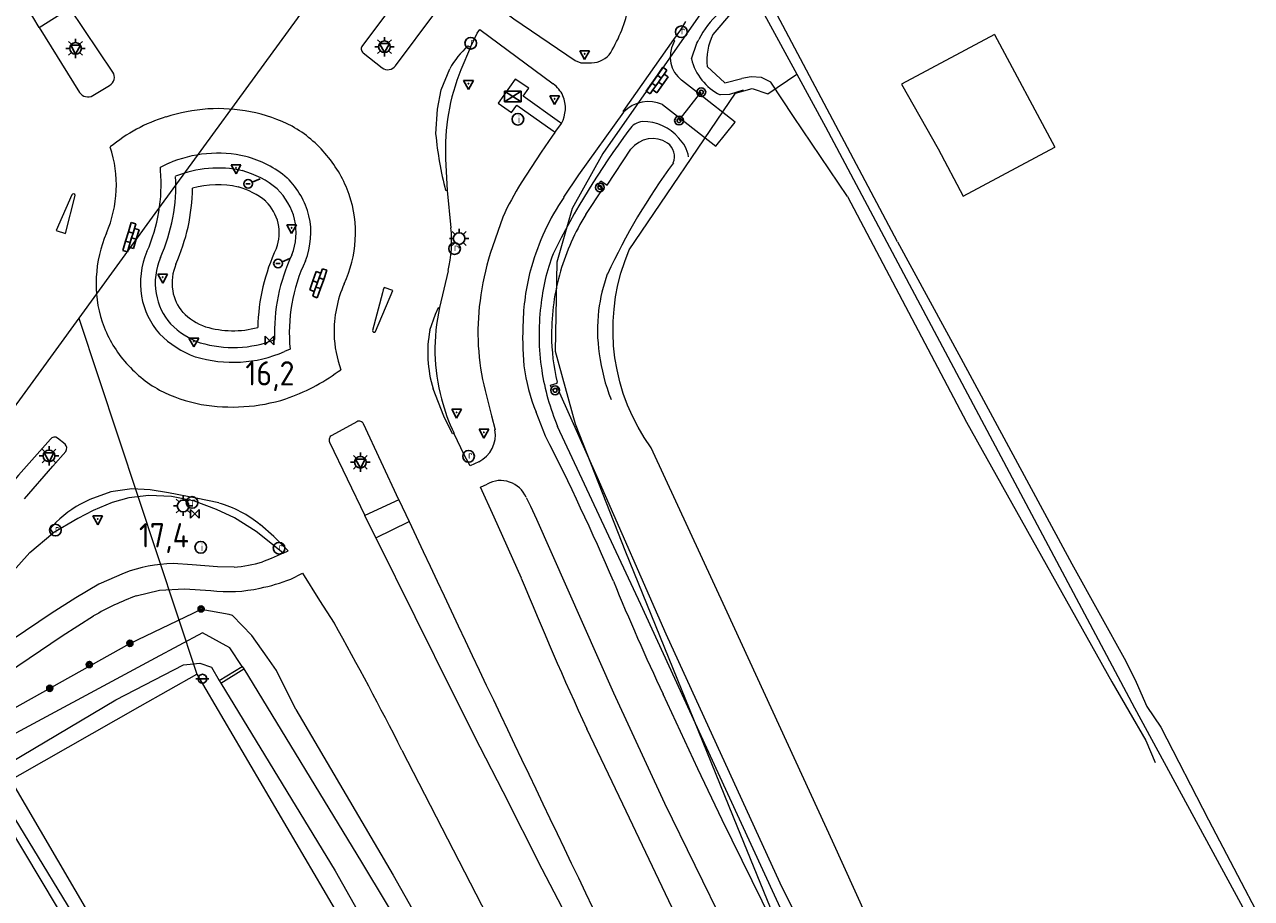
# Model space of a CAD drawing. Header units: metres. Extents: x 117922 to 130630, y 447724 to 454087.
# Tile 6 of 61: x 124086 to 124212, y 449801 to 449891. Entities that reach past the tile are written whole.
import ezdxf

# ---------------------------------------------------------------- set-up
doc = ezdxf.new("R2010")
doc.units = ezdxf.units.M
doc.layers.get('0').update_dxf_attribs({"color": 8})
for name, color, linetype, lineweight in [('B03', 8, 'Continuous', 0), ('B04', 8, 'Continuous', 0), ('B14', 8, 'Continuous', 0), ('G01', 8, 'Continuous', 0), ('G03', 8, 'Continuous', 0), ('T00', 8, 'Continuous', 0), ('T09', 8, 'Continuous', 0), ('T20', 8, 'Continuous', 0), ('V00', 8, 'Continuous', 0), ('W00', 8, 'Continuous', 0)]:
    doc.layers.add(name, color=color, linetype=linetype, lineweight=lineweight)
for name, color, linetype in [('SYM-OV4', 8, 'Continuous'), ('TOPOT14', 8, 'Continuous'), ('TOPOT20', 8, 'Continuous'), ('TOPOT21', 8, 'Continuous'), ('TOPOT23', 8, 'Continuous'), ('TOPOT26', 8, 'Continuous'), ('TOPOT28', 8, 'Continuous'), ('TOPOT30', 1, 'Continuous'), ('TOPOT36', 8, 'Continuous'), ('TOPOT52', 8, 'Continuous'), ('TOPOT63', 8, 'Continuous'), ('TOPOT85', 8, 'Continuous')]:
    doc.layers.add(name, color=color, linetype=linetype)
doc.styles.add('ISO', font='ISO')

# ---------------------------------------------------------------- blocks, each defined once
blk = doc.blocks.new('paal')
at = {"color": 0}
for radius in [0.45, 0.2]:
    blk.add_circle((0, 0), radius, dxfattribs=at)
blk = doc.blocks.new('lichtmast')
at = {"color": 0}
for p, q in [((-0.6, 0), (-1, 0)), ((-0.71, 0.71), (-0.42, 0.42)), ((0, 0.6), (0, 1)), ((0.42, 0.42), (0.71, 0.71)), ((0.6, 0), (1, 0)), ((-0.42, -0.42), (-0.71, -0.71)), ((0, -0.6), (0, -1)), ((0.42, -0.42), (0.71, -0.71))]:
    blk.add_line(p, q, dxfattribs=at)
blk.add_circle((0, 0), 0.6, dxfattribs=at)
blk = doc.blocks.new('schk')
at = {"color": 0}
for p, q in [((0.86, 0.56), (-0.86, 0.56)), ((-0.86, 0.56), (-0.86, -0.56)), ((0.86, -0.56), (0.86, 0.56)), ((-0.86, -0.56), (0.86, -0.56))]:
    blk.add_line(p, q, dxfattribs=at)
at = {"color": 0, "linetype": 'Continuous'}
for p, q in [((-0.86, 0.56), (0.86, -0.56)), ((-0.86, -0.56), (0.86, 0.56))]:
    blk.add_line(p, q, dxfattribs=at)
blk = doc.blocks.new('boom')
at = {"color": 0}
for radius in [0.315, 0.225, 0.135]:
    blk.add_circle((0, 0), radius, dxfattribs=at)
blk = doc.blocks.new('verkeersbord')
at = {"color": 0}
for p, q in [((0.5, 0.32), (-0.5, 0.32)), ((-0.5, 0.32), (0, -0.6)), ((0, -0.6), (0.5, 0.32))]:
    blk.add_line(p, q, dxfattribs=at)
blk = doc.blocks.new('klinkers4')
at = {"color": 0, "linetype": 'ByBlock', "lineweight": -2}
for p, q in [((0, 1.5), (-0.5, 1.5)), ((-0.5, 1.5), (-0.5, 0.5)), ((0, 1.5), (0, 1)), ((-0.5, 0.5), (-0.5, -0.5)), ((0, 0.5), (-0.5, 0.5)), ((0.5, 1), (0, 1)), ((0, 1), (0, 0.5)), ((0, 0.5), (0, 0)), ((0.5, 0), (0, 0)), ((0, 0), (0, -0.5)), ((0.5, 0), (0.5, 1)), ((0.5, -1), (0.5, 0)), ((-0.5, -0.5), (-0.5, -1.5)), ((0, -0.5), (-0.5, -0.5)), ((0, -0.5), (0, -1)), ((0, -1), (0.5, -1)), ((0, -1), (0, -1.5)), ((-0.5, -1.5), (0, -1.5))]:
    blk.add_line(p, q, dxfattribs=at)
blk = doc.blocks.new('grensmarkering')
at = {"color": 0}
blk.add_line((-0.67, 0), (0.67, 0), dxfattribs=at)
blk.add_circle((0, 0), 0.45, dxfattribs=at)
blk = doc.blocks.new('kolk')
at = {"color": 0}
blk.add_circle((0, 0), 0.6, dxfattribs=at)
at = {"color": 0, "linetype": 'Continuous', "style": 'ISO'}
blk.add_attdef('KOLK', (-0.04, -0.26), '', height=0.8, dxfattribs=at)
blk = doc.blocks.new('inspectieput')
at = {"color": 0}
blk.add_circle((0, 0), 0.6, dxfattribs=at)
at = {"color": 0, "linetype": 'Continuous', "style": 'ISO'}
blk.add_attdef('I', (0, -0.39), '', height=0.8, dxfattribs=at)
blk = doc.blocks.new('verkeersbord-pl')
at = {"color": 0, "linetype": 'Continuous'}
blk.add_circle((0, 0), 0.03, dxfattribs=at)
blk = doc.blocks.new('aanduidingsbord')
at = {"color": 0}
for p, q in [((-0.81, -0.33), (0, 0)), ((-1.45, -0.5), (-1.01, -0.5))]:
    blk.add_line(p, q, dxfattribs=at)
blk.add_circle((-1.23, -0.5), 0.45, dxfattribs=at)
blk = doc.blocks.new('kilometerpaal')
at = {"color": 0}
for p, q in [((-0.44, 0.44), (0.44, -0.44)), ((-0.44, -0.44), (-0.44, 0.44)), ((0.44, 0.44), (-0.44, -0.44)), ((0.44, -0.44), (0.44, 0.44))]:
    blk.add_line(p, q, dxfattribs=at)
at = {"color": 0, "style": 'ISO'}
blk.add_attdef('KILOMETERPAAL', (0.59, 0.87), '', height=2.5, dxfattribs=at)

msp = doc.modelspace()

# ---------------------------------------------------------------- linework, layer by layer
at = {"layer": 'B03', "flags": 128}
msp.add_lwpolyline([(124185.53, 449889.77), (124175.98, 449884.66), (124179.72, 449877.98), (124182.32, 449873.13), (124191.74, 449878.18)], dxfattribs=at)
at = {"layer": 'B04', "flags": 128}
for points in [[(124105.79, 449823.28), (124108.15, 449824.72)], [(124105.94, 449823.03), (124108.32, 449824.49)], [(124108.15, 449824.72), (124108.32, 449824.49)], [(124105.79, 449823.28), (124105.94, 449823.03)]]:
    msp.add_lwpolyline(points, dxfattribs=at)
at = {"layer": 'B14', "flags": 128}
msp.add_lwpolyline([(124185.53, 449889.77), (124191.74, 449878.18)], dxfattribs=at)
at = {"layer": 'G01', "flags": 128}
for points in [[(124158.96, 449897.15), (124145.23, 449877.53), (124142.08, 449871.85), (124140.5, 449866.35), (124140.35, 449857.18), (124142.4, 449849.7), (124147.57, 449836.55), (124159.03, 449808.36), (124170.68, 449779.78), (124177.35, 449763.23), (124187.34, 449738.39), (124193.46, 449724.26), (124195.24, 449719.99), (124204.03, 449703.83), (124210.41, 449692.26)], [(124158.96, 449897.15), (124165.21, 449885.67)], [(124162.2, 449883.67), (124165.21, 449885.67)], [(124165.21, 449885.67), (124168.15, 449880.27), (124199.93, 449820.5), (124211.93, 449798.37)], [(124147.95, 449867.59), (124158.88, 449883.71), (124160.61, 449884.2), (124162.2, 449883.67)], [(124150.22, 449847.24), (124149.51, 449848.28), (124148.87, 449849.36), (124148.3, 449850.48), (124147.79, 449851.64), (124147.35, 449852.82), (124146.99, 449854.02), (124146.7, 449855.25), (124146.49, 449856.49), (124146.35, 449857.74), (124146.29, 449859), (124146.3, 449860.26), (124146.39, 449861.51), (124146.55, 449862.76), (124146.79, 449864), (124147.1, 449865.22), (124147.49, 449866.42), (124147.95, 449867.59)], [(124091.34, 449860.59), (124103.46, 449823.96)], [(124180.7, 449780.65), (124168.88, 449806.75), (124158.03, 449830.34), (124150.22, 449847.24)], [(124082.81, 449812.22), (124097.66, 449820.64), (124103.46, 449823.96)], [(124103.46, 449823.96), (124117.38, 449800.3), (124131.73, 449775.99), (124144.62, 449758.11), (124159.61, 449730.88), (124180.4, 449693.72), (124195.83, 449665.41)], [(124082.81, 449812.22), (124093.98, 449793.91), (124100.65, 449781.81), (124109.97, 449764.6)]]:
    msp.add_lwpolyline(points, dxfattribs=at)
at = {"layer": 'G03', "flags": 128}
for points in [[(124136.7, 449924.43), (124126.07, 449909.04), (124113.79, 449891.42), (124098.88, 449870.95), (124091.34, 449860.59)], [(124091.34, 449860.59), (124086.87, 449854.43), (124079.52, 449844.34), (124069.14, 449831.47), (124062.38, 449822.93)]]:
    msp.add_lwpolyline(points, dxfattribs=at)
at = {"layer": 'T00', "flags": 128}
msp.add_lwpolyline([(124153.08, 449880.9), (124153.24, 449881.1), (124155.2, 449883.61), (124155.37, 449883.82)], dxfattribs=at)
at = {"layer": 'T09', "flags": 128}
for points in [[(124154.35, 449887.25), (124154.9, 449888.85), (124155.02, 449889.05), (124155.13, 449889.26)], [(124159.69, 449884.02), (124158.27, 449883.58), (124157.3, 449883.55)], [(124147.91, 449879.9), (124147.95, 449879.95)], [(124181.41, 449770.67), (124179.42, 449770.5), (124177.63, 449771.78), (124174.61, 449777.2), (124164.92, 449796.93), (124164.1, 449798.62), (124157.11, 449813.78), (124149.15, 449831.12), (124140.59, 449849.44)], [(124113.65, 449820.32), (124111.66, 449824.33), (124110.71, 449825.69), (124109.15, 449827.91), (124107.15, 449830), (124106.79, 449830.07), (124103.92, 449830.61), (124096.55, 449827.08), (124084.42, 449820.29), (124080.02, 449818.06), (124074.21, 449814.76), (124069.09, 449810.42), (124066.22, 449807.21)], [(124113.65, 449820.32), (124123.69, 449803.28)], [(124123.69, 449803.28), (124129.97, 449792.07), (124135.5, 449782.35), (124137.33, 449779.48), (124143.25, 449771.58), (124146.83, 449766.85), (124149.51, 449763.03), (124151.91, 449759.2), (124165.38, 449735.08), (124187.54, 449694.34), (124199.59, 449672.34)]]:
    msp.add_lwpolyline(points, dxfattribs=at)
at = {"layer": 'T09'}
for centre, radius, start, end in [((124163.47, 449885.04), 9.35, 132.3885, 153.1787), ((124159.88, 449888.63), 5.7, 194.0573, 243.1186), ((124214.17, 449830.55), 82.62, 143.3229, 153.678), ((124149.5, 449878.96), 1.84, 94.9918, 147.3591), ((124149.43, 449876.09), 4.71, 39.7413, 91.0871), ((124150.77, 449876.67), 3.33, 8.9484, 46.9039), ((124159.38, 449859.81), 20.62, 159.0361, 174.4402), ((124163.28, 449858.88), 24.6, 173.1659, 188.5563), ((124162.86, 449858.86), 24.18, 188.6593, 202.9222)]:
    msp.add_arc(centre, radius, start, end, dxfattribs=at)
at = {"layer": 'T20'}
for centre, radius, start, end in [((124105.64, 449864.53), 11.49, 77.4054, 112.2229), ((124082.91, 449874.28), 18.41, 336.1, 2.7577), ((124105.71, 449866.67), 9.4, 50.0774, 75.0118), ((124082.92, 449874.28), 20.12, 336.1171, 359.0459), ((124105.64, 449864.52), 9.77, 77.6133, 105.4144), ((124105.72, 449866.67), 7.67, 50.6464, 74.7513), ((124106.96, 449869.06), 6.79, 14.4339, 45.1743), ((124106.97, 449869.06), 5.05, 14.6609, 44.3679), ((124107.49, 449869.37), 4.47, 338.9547, 12.5742), ((124107.49, 449869.37), 6.2, 338.3247, 12.854), ((124130.28, 449859.08), 20.55, 154.9939, 178.5071), ((124130.27, 449859.08), 18.81, 154.8317, 182.1717), ((124105.71, 449864.23), 6.51, 156.5149, 189.9672), ((124105.7, 449864.23), 4.77, 156.53, 190.0211), ((124105.6, 449864.18), 4.67, 189.676, 220.0866), ((124105.58, 449864.17), 6.37, 189.6498, 220.9458), ((124106.81, 449866.09), 6.85, 225.8086, 249.0869), ((124106.8, 449866.07), 8.56, 225.2112, 249.5642), ((124107.19, 449869.22), 9.94, 253.4875, 284.9164), ((124107.19, 449869.21), 11.66, 253.1568, 291.6195)]:
    msp.add_arc(centre, radius, start, end, dxfattribs=at)
at = {"layer": 'V00', "flags": 128}
for points in [[(124140.03, 449900.11), (124137.49, 449897.02), (124137.4, 449897.08), (124134.2, 449892.77), (124136.1, 449891.38), (124142.39, 449887.1), (124142.97, 449886.83), (124144.08, 449886.84)], [(124125.6, 449895.41), (124120.52, 449888.62)], [(124087.25, 449890.49), (124085.95, 449892.69)], [(124087.25, 449890.49), (124090.41, 449892.48)], [(124094.84, 449885.89), (124090.41, 449892.48)], [(124123.91, 449886.54), (124128.07, 449892.09), (124128.8, 449893.04)], [(124152.55, 449889.24), (124153.27, 449890.25), (124153.77, 449891.1)], [(124087.25, 449890.49), (124091.4, 449883.8)], [(124131.63, 449888.47), (124132.31, 449889.91), (124132.58, 449890.28), (124140.13, 449884.68)], [(124131.63, 449888.47), (124130.65, 449886.11)], [(124131.38, 449888.59), (124131.49, 449888.53), (124131.63, 449888.47)], [(124147.4, 449881.78), (124147.34, 449881.84), (124152.55, 449889.24)], [(124152.51, 449888.88), (124152.65, 449889.11), (124152.55, 449889.24)], [(124120.58, 449887.88), (124122.53, 449886.32)], [(124128.05, 449879.53), (124128.24, 449882.06), (124128.62, 449884.05), (124129.5, 449886.24)], [(124140.99, 449880.6), (124140.78, 449880.74), (124137.06, 449883.43), (124137.62, 449884.25), (124136.23, 449885.18), (124134.47, 449882.71), (124135.86, 449881.73), (124136.39, 449882.48), (124140.12, 449879.84), (124140.32, 449879.69)], [(124151.39, 449882.54), (124153.24, 449881.1), (124156.88, 449878.27), (124158.84, 449880.74), (124155.2, 449883.61), (124153.34, 449885.07)], [(124092.78, 449883.47), (124094.5, 449884.52)], [(124141.22, 449873.01), (124142.78, 449875.32), (124147.4, 449881.78)], [(124140.32, 449879.69), (124140.04, 449879.29), (124138.89, 449877.66), (124136.85, 449874.49)], [(124140.32, 449879.69), (124140.99, 449880.6)], [(124099.73, 449875.76), (124099.75, 449876.12), (124100.55, 449876.51)], [(124129.07, 449876.95), (124129.23, 449873.72)], [(124129.23, 449873.72), (124129.08, 449873.71)], [(124129.23, 449873.72), (124129.62, 449869.86)], [(124090.61, 449873.28), (124089.01, 449869.61), (124089.96, 449869.29), (124090.97, 449873.19)], [(124134.96, 449870.97), (124133.66, 449867.23)], [(124129.33, 449865.46), (124128.45, 449861.67)], [(124122.76, 449863.73), (124122.64, 449863.5), (124122.57, 449863.18), (124121.56, 449859.31)], [(124121.85, 449859.2), (124123.65, 449863.42), (124122.76, 449863.73)], [(124127.45, 449859.35), (124128.03, 449861), (124128.34, 449861.66), (124128.45, 449861.67)], [(124113.07, 449857.39), (124112.49, 449857.14)], [(124118.02, 449855.09), (124118.3, 449855.26)], [(124129.93, 449848.73), (124129.79, 449848.69), (124128.9, 449850.49), (124127.78, 449853.31)], [(124133.13, 449853.14), (124133.79, 449850.51), (124134.15, 449849.08)], [(124139.34, 449848.45), (124138.37, 449850.9)], [(124119.95, 449849.92), (124117.37, 449848.51)], [(124124.25, 449841.89), (124120.62, 449849.69)], [(124088.42, 449848.12), (124085.14, 449844.41), (124083.81, 449842.86)], [(124089.93, 449847.62), (124089.15, 449848.23)], [(124132.49, 449845.78), (124131.61, 449845.39), (124131.02, 449846.43), (124129.93, 449848.73)], [(124085.75, 449842), (124088.68, 449845.35), (124089.99, 449846.86)], [(124117.14, 449847.83), (124120.76, 449840.27)], [(124136.86, 449833.84), (124134.05, 449840.11), (124132.67, 449843.18), (124133.35, 449843.51)], [(124112.36, 449836.41), (124110.91, 449837.56), (124109.59, 449838.61), (124107.35, 449840.04), (124105.51, 449840.89), (124103.25, 449841.75), (124100.86, 449842.24), (124098.55, 449842.32), (124096.48, 449842.08), (124094.76, 449841.6), (124092.8, 449840.77), (124091.24, 449839.96), (124088.67, 449838.46)], [(124105.73, 449841.56), (124103.4, 449842.07), (124100.56, 449842.61), (124098.67, 449842.9), (124096.78, 449843.01), (124094.62, 449842.71), (124092.46, 449841.91)], [(124124.25, 449841.89), (124120.76, 449840.27)], [(124124.25, 449841.89), (124125.32, 449839.64)], [(124137.34, 449842.14), (124137.79, 449841.22), (124138.43, 449839.91), (124146.33, 449822.04), (124151.59, 449810.66), (124154.7, 449804.29), (124157.81, 449797.91), (124166.9, 449779.29)], [(124089.01, 449839.58), (124088.38, 449838.9), (124088.67, 449838.46)], [(124112.36, 449836.41), (124112.86, 449836.63), (124111.39, 449838.11), (124110, 449839.33)], [(124121.9, 449837.99), (124120.76, 449840.27)], [(124121.9, 449837.99), (124125.32, 449839.64)], [(124073.45, 449821.07), (124078.41, 449827.21), (124082.86, 449832.67), (124086.3, 449836.46), (124088.67, 449838.46)], [(124121.9, 449837.99), (124129.92, 449821.8), (124132.6, 449816.48), (124134.94, 449811.88), (124138.98, 449803.93), (124143.1, 449795.96)], [(124112.36, 449836.41), (124111.13, 449835.85), (124110.23, 449835.5)], [(124096.01, 449834.35), (124093.41, 449833.19), (124091.02, 449831.81), (124088.49, 449830.19), (124078.01, 449823.12), (124077.2, 449822.68), (124073.71, 449820.72)], [(124107.3, 449834.95), (124105.6, 449834.99), (124102.98, 449835.19), (124101.04, 449835.32)], [(124113.13, 449833.71), (124114.33, 449834.34), (124116.1, 449831.53), (124117.6, 449829.21)], [(124097.25, 449832.01), (124099.65, 449832.59), (124102.22, 449832.71), (124104.9, 449832.56)], [(124076.43, 449819.04), (124079.4, 449820.99), (124089.64, 449827.89), (124092.85, 449829.94)], [(124176.83, 449769.3), (124176.24, 449770.65), (124164.72, 449794.3), (124157.52, 449808.96), (124155.02, 449814.21), (124151.44, 449821.88)], [(124204.28, 449691.61), (124199.15, 449703.64), (124193.7, 449715.83), (124189.33, 449725.11), (124178.93, 449745.98), (124175.97, 449751.92), (124173.01, 449757.87), (124162.01, 449780.03), (124153.71, 449797.11), (124147.29, 449810.57), (124143.6, 449818.33)], [(124124.56, 449816.14), (124136.86, 449792.24)]]:
    msp.add_lwpolyline(points, dxfattribs=at)
at = {"layer": 'V00'}
for centre, radius, start, end in [((124132.36, 449896.07), 15.94, 329.2203, 347.5663), ((124120.89, 449888.28), 0.506, 137.9657, 232.3952), ((124137.43, 449881.81), 9.09, 131.8058, 150.8209), ((124155.2, 449887.47), 3.04, 152.2856, 232.2851), ((124144.04, 449889.27), 2.43, 270.967, 326.1766), ((124123.11, 449887.14), 1, 234.8806, 323.3581), ((124150.26, 449878.01), 21.22, 157.5632, 182.8511), ((124094.03, 449885.36), 0.966, 299.4755, 33.1819), ((124138.35, 449882.21), 3.05, 24.1994, 54.175), ((124092.27, 449884.39), 1.05, 214.2413, 298.8083), ((124138.1, 449882.18), 3.29, 331.3029, 22.9802), ((124149.94, 449879.32), 3.54, 65.7353, 135.8623), ((124105.24, 449865.23), 16.79, 107.1609, 129.4657), ((124105.94, 449863.62), 18.53, 94.1108, 107.7644), ((124105.69, 449864.94), 17.19, 78.9348, 93.5849), ((124105.72, 449865.56), 16.58, 62.9103, 78.6383), ((124106.99, 449869.19), 12.78, 39.5168, 60.5514), ((124165.29, 449883.12), 37.42, 185.516, 194.5696), ((124082.81, 449874.27), 12.39, 336.5025, 18.4133), ((124105.64, 449864.53), 13.01, 77.2571, 113.0357), ((124105.71, 449866.66), 10.92, 49.7483, 75.1819), ((124106.64, 449868.8), 13.3, 19.743, 39.8661), ((124082.9, 449874.28), 16.9, 336.0946, 5.0031), ((124106.97, 449869.06), 8.3, 14.2463, 45.6516), ((124090.77, 449873.16), 0.2, 9.3102, 143.3717), ((124158.08, 449860.84), 25.24, 147.2768, 156.3435), ((124107.71, 449869.42), 12.08, 356.2978, 18.6914), ((124162.1, 449858.97), 25.16, 146.0988, 164.1584), ((124107.49, 449869.37), 7.72, 337.9692, 13.0008), ((124116.76, 449868.5), 12.93, 346.4319, 6.0438), ((124106.22, 449864.18), 13.1, 156.8468, 177.3299), ((124107.21, 449869.37), 12.58, 335.2977, 356.6893), ((124105.7, 449864.23), 8.02, 156.4475, 189.9417), ((124160.42, 449858.93), 28.02, 162.7733, 173.0003), ((124130.26, 449859.08), 17.27, 154.676, 185.6142), ((124160.89, 449859.46), 23.87, 164.4912, 177.9698), ((124105.35, 449864.07), 12.24, 176.6273, 198.4804), ((124129.52, 449859.24), 11.92, 155.8662, 181.6407), ((124105.58, 449864.17), 7.9, 189.6865, 221.351), ((124156.87, 449859.1), 24.48, 172.3815, 194.0953), ((124147.8, 449857.37), 19.83, 167.4681, 194.9306), ((124105.83, 449864.37), 12.79, 199.0428, 220.0817), ((124166.77, 449858.53), 29.78, 176.5811, 185.5183), ((124106.79, 449866.07), 10.08, 224.893, 249.8499), ((124129.3, 449859.27), 11.71, 181.8229, 200.0137), ((124121.72, 449859.29), 0.16, 174.3166, 326.002), ((124140.16, 449857.02), 12.93, 169.6021, 196.6546), ((124107.19, 449869.21), 13.18, 252.95, 293.7081), ((124105.95, 449864.5), 12.96, 220.2052, 240.908), ((124157.17, 449858.35), 20.22, 187.632, 201.6147), ((124106.14, 449871.26), 20.06, 288.8592, 306.3161), ((124106.95, 449867.4), 15.99, 242.8284, 259.0923), ((124107.29, 449868.85), 17.41, 273.3926, 287.8531), ((124148.41, 449857.48), 20.44, 194.7968, 205.3363), ((124107.08, 449869.94), 18.51, 260.1786, 273.8287), ((124120.18, 449849.5), 0.483, 23.1876, 119.084), ((124088.84, 449847.79), 0.537, 55.0667, 141.656), ((124117.58, 449848.06), 0.498, 115.0219, 208.0581), ((124131.09, 449848.56), 3.1, 296.6596, 9.7666), ((123912.07, 449732.98), 254.92, 23.2241, 26.9334), ((124089.5, 449847.21), 0.601, 325.1475, 43.7423), ((124134.74, 449841.04), 2.83, 22.9179, 119.3106), ((124096.84, 449831.67), 11.13, 113.1492, 134.7415), ((124102.57, 449830.3), 11.69, 50.5317, 74.3059), ((128682.4, 451981.53), 5035.35, 205.17412, 205.78981), ((124105.84, 449850.64), 15.76, 275.3345, 286.1928), ((124101.24, 449820.66), 14.66, 90.812, 110.9439), ((124106.56, 449850.53), 18.05, 280.9321, 291.3477), ((124453.8, 449962.36), 342.01, 202.0729, 204.9069), ((124404.25, 449939.86), 278.99, 202.409, 205.0177), ((124106.92, 449805.77), 27.96, 110.2439, 120.2048), ((124106.79, 449846.54), 14.1, 262.3168, 283.0747), ((123810.9, 449657.59), 351.46, 26.8157, 29.2309)]:
    msp.add_arc(centre, radius, start, end, dxfattribs=at)
at = {"layer": 'W00', "flags": 128}
for points in [[(124175.55, 449868.43), (124161.36, 449895.24), (124158.58, 449892.11), (124156.57, 449889.75)], [(124155.96, 449886.46), (124157.78, 449884.78), (124159.55, 449885.22)], [(124170.4, 449873.09), (124164.84, 449881.32), (124162.51, 449884.87), (124161.57, 449885.32), (124160.51, 449885.41), (124159.55, 449885.22)], [(124143.49, 449871.23), (124145.24, 449873.89), (124144.76, 449874.22), (124145.03, 449874.69), (124145.69, 449874.26), (124148.13, 449877.95)], [(124170.4, 449873.09), (124182.64, 449849.86)], [(124175.55, 449868.43), (124182.07, 449856.47)], [(124182.07, 449856.47), (124193.47, 449835.31)], [(124218.82, 449782.53), (124215.01, 449790.59), (124212.8, 449793.27), (124211.02, 449792.87), (124193.52, 449784.01), (124183.29, 449778.23), (124181.66, 449776.92), (124182.83, 449773.06), (124180.25, 449771.29), (124178.58, 449772.21), (124163.47, 449802.46), (124151.77, 449828.05), (124144.65, 449844.24), (124140.83, 449852.87), (124140.65, 449853.4), (124140.03, 449853.2), (124139.86, 449853.68), (124140.55, 449853.89), (124140.54, 449853.98)], [(124182.64, 449849.86), (124197.59, 449823.15)], [(124193.47, 449835.31), (124199.05, 449825.28)], [(124108.15, 449824.72), (124106.87, 449826.67), (124104.06, 449828.19), (124099.2, 449825.59), (124082.15, 449816.45), (124070.5, 449808.51), (124068.19, 449806.3), (124068.25, 449806.27), (124068.91, 449805.85), (124071.29, 449807.49), (124080.17, 449812.16), (124082.24, 449811.35), (124102.55, 449777.43), (124104.49, 449778.57), (124084.06, 449813.54), (124084.23, 449814.83), (124095.14, 449821.32), (124100.12, 449823.89), (124102.11, 449824.91), (124103.78, 449825.08), (124104.98, 449824.67), (124105.79, 449823.28)], [(124120.46, 449804.62), (124108.33, 449824.48)], [(124199.05, 449825.28), (124200.12, 449823.14)], [(124105.94, 449823.03), (124117.69, 449803.72)], [(124197.59, 449823.15), (124201.1, 449817.13)], [(124200.12, 449823.14), (124201.2, 449820.63)], [(124201.2, 449820.63), (124202.63, 449818.5)], [(124202.63, 449818.5), (124207.53, 449808.96)], [(124201.1, 449817.13), (124202.05, 449814.86)], [(124207.53, 449808.96), (124223.92, 449777.7)], [(124198.28, 449669.92), (124184.03, 449696), (124150.9, 449756.66), (124148.44, 449761.16), (124146.67, 449763.85), (124143.93, 449767.15), (124139.93, 449772.53), (124136.28, 449777.58), (124133.93, 449781.26), (124131.75, 449785.15), (124125.63, 449796), (124120.46, 449804.62)], [(124117.69, 449803.72), (124127.08, 449787.12), (124132.99, 449777.02), (124138.49, 449769.12), (124142.19, 449764.11), (124145.98, 449758.53), (124149.71, 449752.14), (124179.47, 449697.16), (124196.37, 449666.41)]]:
    msp.add_lwpolyline(points, dxfattribs=at)
at = {"layer": 'W00'}
for centre, radius, start, end in [((124161.89, 449887.07), 5.96, 153.29, 185.9227), ((124150.36, 449876.23), 2.82, 56.7194, 142.2446), ((124150.85, 449877.18), 1.76, 338.8956, 53.0618), ((124205.76, 449837.19), 66.22, 143.54, 155.0772), ((124163.23, 449858.93), 23.26, 148.0789, 163.8208), ((124162.44, 449859.04), 22.47, 163.5218, 180.5085), ((124162.19, 449859.18), 17.52, 160.2528, 172.8), ((124161.38, 449859.38), 16.69, 173.1316, 188.5339), ((124160.09, 449858.76), 20.12, 179.7885, 193.7434), ((124164.12, 449859.4), 19.41, 187.4169, 201.709)]:
    msp.add_arc(centre, radius, start, end, dxfattribs=at)

# ---------------------------------------------------------------- block references
at = {"layer": 'SYM-OV4'}
for p, rotation in [((124150.97, 449884.87), 324.858139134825), ((124096.77, 449868.83), 343.4455011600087), ((124115.89, 449864.25), 160.6386301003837)]:
    msp.add_blockref('klinkers4', p, dxfattribs=dict(at, rotation=rotation))
at = {"layer": 'TOPOT14'}
msp.add_blockref('schk', (124135.99, 449883.38), dxfattribs=at)
at = {"layer": 'TOPOT20', "lineweight": 0}
for p in [(124109.98, 449874.9), (124113.06, 449866.7)]:
    msp.add_blockref('aanduidingsbord', p, dxfattribs=at)
at = {"layer": 'TOPOT21'}
for p in [(124091, 449888.33), (124122.78, 449888.5), (124130.46, 449868.77), (124088.27, 449846.4), (124120.3, 449845.75), (124102.07, 449841.25)]:
    msp.add_blockref('lichtmast', p, dxfattribs=at)
at = {"layer": 'TOPOT23'}
ref = msp.add_blockref('kolk', (124153.32, 449890.04), dxfattribs=at)
ref.add_attrib('KOLK', 'r', (124153.28, 449889.78), dxfattribs={"color": 0, "height": 0.8, "style": 'ISO'})
ref = msp.add_blockref('kolk', (124131.65, 449888.86), dxfattribs=at)
ref.add_attrib('KOLK', 'r', (124131.61, 449888.6), dxfattribs={"color": 0, "height": 0.8, "style": 'ISO'})
ref = msp.add_blockref('kolk', (124129.99, 449867.73), dxfattribs=at)
ref.add_attrib('KOLK', 'r', (124129.94, 449867.47), dxfattribs={"color": 0, "height": 0.8, "style": 'ISO'})
ref = msp.add_blockref('kolk', (124131.43, 449846.36), dxfattribs=at)
ref.add_attrib('KOLK', 'r', (124131.39, 449846.1), dxfattribs={"color": 0, "height": 0.8, "style": 'ISO'})
ref = msp.add_blockref('kolk', (124102.99, 449841.61), dxfattribs=at)
ref.add_attrib('KOLK', 'r', (124102.94, 449841.35), dxfattribs={"color": 0, "height": 0.8, "style": 'ISO'})
ref = msp.add_blockref('kolk', (124088.93, 449838.77), dxfattribs=at)
ref.add_attrib('KOLK', 'r', (124088.88, 449838.51), dxfattribs={"color": 0, "height": 0.8, "style": 'ISO'})
ref = msp.add_blockref('kolk', (124111.94, 449836.91), dxfattribs=at)
ref.add_attrib('KOLK', 'r', (124111.9, 449836.65), dxfattribs={"color": 0, "height": 0.8, "style": 'ISO'})
at = {"layer": 'TOPOT26'}
for p in [(124103.92, 449830.66), (124096.59, 449827.12), (124092.42, 449824.94), (124088.35, 449822.49)]:
    msp.add_blockref('boom', p, dxfattribs=at)
at = {"layer": 'TOPOT28'}
ref = msp.add_blockref('inspectieput', (124136.5, 449881.04), dxfattribs=at)
ref.add_attrib('I', 'i', (124136.5, 449880.65), dxfattribs={"color": 0, "height": 0.8, "style": 'ISO'})
ref = msp.add_blockref('inspectieput', (124103.88, 449837), dxfattribs=at)
ref.add_attrib('I', 'i', (124103.88, 449836.61), dxfattribs={"color": 0, "height": 0.8, "style": 'ISO'})
at = {"layer": 'TOPOT30'}
ref = msp.add_blockref('kilometerpaal', (124110.96, 449858.27), dxfattribs=at)
ref.add_attrib('KILOMETERPAAL', '16,2', (124108.47, 449853.65), dxfattribs={"color": 0, "height": 2.5, "style": 'ISO'})
ref = msp.add_blockref('kilometerpaal', (124103.28, 449840.44), dxfattribs=at)
ref.add_attrib('KILOMETERPAAL', '17,4', (124097.52, 449836.99), dxfattribs={"color": 0, "height": 2.5, "style": 'ISO'})
at = {"layer": 'TOPOT36'}
msp.add_blockref('grensmarkering', (124104.05, 449823.48), dxfattribs=at)
at = {"layer": 'TOPOT52'}
for p in [(124155.37, 449883.82), (124153.08, 449880.9), (124144.94, 449874.03), (124140.33, 449853.15)]:
    msp.add_blockref('paal', p, dxfattribs=at)
at = {"layer": 'TOPOT63'}
for p in [(124143.37, 449887.77), (124131.42, 449884.7), (124140.28, 449883.14), (124107.51, 449876.04), (124113.22, 449869.87), (124099.97, 449864.79), (124103.17, 449858.21), (124130.2, 449850.88), (124133.01, 449848.83), (124093.28, 449839.91)]:
    msp.add_blockref('verkeersbord-pl', p, dxfattribs=at)
at = {"layer": 'TOPOT85'}
for p in [(124091, 449888.33), (124122.78, 449888.5), (124143.37, 449887.77), (124131.42, 449884.7), (124140.28, 449883.14), (124107.51, 449876.04), (124113.22, 449869.87), (124099.97, 449864.79), (124103.17, 449858.21), (124130.2, 449850.88), (124133.01, 449848.83), (124088.27, 449846.4), (124120.3, 449845.75), (124093.28, 449839.91)]:
    msp.add_blockref('verkeersbord', p, dxfattribs=at)

doc.saveas('drawing.dxf')
